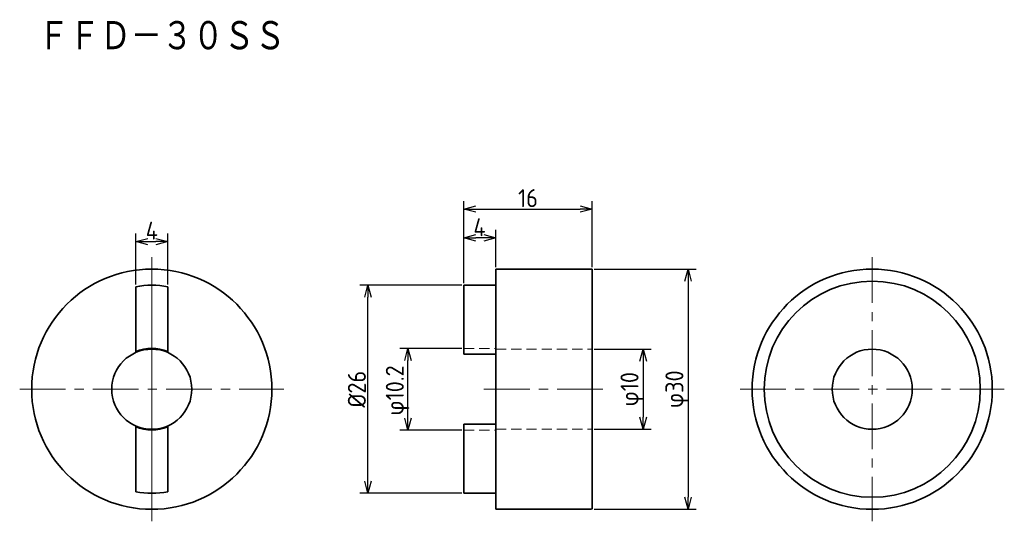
# Model space of a CAD drawing. Header units: millimetres. Extents: x 44 to 166, y 89 to 151.
import ezdxf

# ---------------------------------------------------------------- set-up
doc = ezdxf.new("R2010")
doc.units = ezdxf.units.MM
doc.header["$LTSCALE"] = 0.2
doc.linetypes.add('CENTER', pattern=[50.8, 31.75, -6.35, 6.35, -6.35])
doc.linetypes.add('HIDDEN', pattern=[9.525, 6.35, -3.175])
for name, color, linetype, lineweight in [('18-0-CON', 3, 'Continuous', 18), ('18-1-HID', 4, 'HIDDEN', 18), ('18-2-CEN', 1, 'CENTER', 18), ('35-0-CON', 7, 'Continuous', 35)]:
    doc.layers.add(name, color=color, linetype=linetype, lineweight=lineweight)
doc.styles.add('Dimension', font='isocp.shx', dxfattribs={"bigfont": 'bigfont.shx'})
doc.styles.add('KANJI', font='TXT', dxfattribs={"bigfont": 'BIGFONT'})
doc.dimstyles.new('外形図／部品図', dxfattribs={"dimscale": 0, "dimtxt": 4.5, "dimasz": 3, "dimexe": 2, "dimexo": 0.5, "dimgap": 0.5, "dimtad": 1, "dimdec": 3, "dimdsep": 46, "dimtxsty": 'Dimension', "dimblk": 'OPEN30', "dimcen": 2.5, "dimclrd": 161, "dimclre": 161, "dimclrt": 161, "dimazin": 2, "dimtm": 1e-09, "dimtfac": 0.6, "dimtdec": 3, "dimtmove": 0, "dimatfit": 3, "dimldrblk": 'OPEN30', "dimfxl": 1, "dimarcsym": 0})

# ---------------------------------------------------------------- blocks, each defined once
blk = doc.blocks.new('_Open30')
at = {"color": 0, "linetype": 'ByBlock', "lineweight": -2}
for p, q in [((-1, 0.268), (0, 0)), ((0, 0), (-1, -0.268)), ((0, 0), (-1, 0))]:
    blk.add_line(p, q, dxfattribs=at)
blk = doc.blocks.new('*D215')
at = {"layer": '18-0-CON', "color": 161, "lineweight": -2, "ltscale": 0.9}
for p, q in [((58, 118.06), (58, 124.44)), ((62, 118.06), (62, 124.44)), ((59.5, 123.44), (60.5, 123.44))]:
    blk.add_line(p, q, dxfattribs=at)
at = {"layer": 'Defpoints', "color": 0, "ltscale": 0.9}
for p in [(62, 123.44), (58, 117.81), (62, 117.81)]:
    blk.add_point(p, dxfattribs=at)
at = {"layer": '18-0-CON', "color": 161, "lineweight": -2, "ltscale": 0.9, "xscale": 1.499999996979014, "yscale": 1.499999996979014, "zscale": 1.499999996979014, "rotation": 180}
blk.add_blockref('_Open30', (58, 123.44), dxfattribs=at)
at = {"layer": '18-0-CON', "color": 161, "lineweight": -2, "ltscale": 0.9, "xscale": 1.499999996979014, "yscale": 1.499999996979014, "zscale": 1.499999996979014}
blk.add_blockref('_Open30', (62, 123.44), dxfattribs=at)
at = {"layer": '18-0-CON', "color": 161, "ltscale": 0.9, "insert": (60, 124.81), "char_height": 2.25, "attachment_point": 5, "style": 'Dimension'}
blk.add_mtext('\\A2;4', dxfattribs=at)
blk = doc.blocks.new('*D216')
at = {"layer": '18-0-CON', "color": 161, "lineweight": -2, "ltscale": 0.9}
for p, q in [((115.25, 120), (128, 120)), ((127, 118.5), (127, 91.5)), ((115.25, 90), (128, 90))]:
    blk.add_line(p, q, dxfattribs=at)
at = {"layer": 'Defpoints', "color": 0, "ltscale": 0.9}
for p in [(115, 120), (115, 90), (127, 90)]:
    blk.add_point(p, dxfattribs=at)
at = {"layer": '18-0-CON', "color": 161, "lineweight": -2, "ltscale": 0.9, "xscale": 1.499999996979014, "yscale": 1.499999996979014, "zscale": 1.499999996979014}
for p, rotation in [((127, 120), 90), ((127, 90), 270)]:
    blk.add_blockref('_Open30', p, dxfattribs=dict(at, rotation=rotation))
at = {"layer": '18-0-CON', "color": 161, "ltscale": 0.9, "insert": (125.63, 105), "char_height": 2.25, "attachment_point": 5, "rotation": 90, "style": 'Dimension'}
blk.add_mtext('\\A2;φ30', dxfattribs=at)
blk = doc.blocks.new('*D217')
at = {"layer": '18-0-CON', "color": 161, "lineweight": -2, "ltscale": 0.9}
for p, q in [((98.75, 118), (86, 118)), ((87, 93.5), (87, 116.5)), ((98.75, 92), (86, 92))]:
    blk.add_line(p, q, dxfattribs=at)
at = {"layer": 'Defpoints', "color": 0, "ltscale": 0.9}
for p in [(87, 118), (99, 118), (99, 92)]:
    blk.add_point(p, dxfattribs=at)
at = {"layer": '18-0-CON', "color": 161, "lineweight": -2, "ltscale": 0.9, "xscale": 1.499999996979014, "yscale": 1.499999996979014, "zscale": 1.499999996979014}
for p, rotation in [((87, 118), 90), ((87, 92), 270)]:
    blk.add_blockref('_Open30', p, dxfattribs=dict(at, rotation=rotation))
at = {"layer": '18-0-CON', "color": 161, "ltscale": 0.9, "insert": (85.62, 105), "char_height": 2.25, "attachment_point": 5, "rotation": 90, "style": 'Dimension'}
blk.add_mtext('\\A2;%%C26', dxfattribs=at)
blk = doc.blocks.new('*D218')
at = {"layer": '18-0-CON', "color": 161, "lineweight": -2, "ltscale": 0.9}
for p, q in [((98.75, 110.1), (91, 110.1)), ((92, 101.4), (92, 108.6)), ((98.75, 99.9), (91, 99.9))]:
    blk.add_line(p, q, dxfattribs=at)
at = {"layer": 'Defpoints', "color": 0, "ltscale": 0.9}
for p in [(92, 110.1), (99, 110.1), (99, 99.9)]:
    blk.add_point(p, dxfattribs=at)
at = {"layer": '18-0-CON', "color": 161, "lineweight": -2, "ltscale": 0.9, "xscale": 1.499999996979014, "yscale": 1.499999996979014, "zscale": 1.499999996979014}
for p, rotation in [((92, 110.1), 90), ((92, 99.9), 270)]:
    blk.add_blockref('_Open30', p, dxfattribs=dict(at, rotation=rotation))
at = {"layer": '18-0-CON', "color": 161, "ltscale": 0.9, "insert": (90.7, 104.84), "char_height": 2.25, "attachment_point": 5, "rotation": 90, "style": 'Dimension'}
blk.add_mtext('φ10.2', dxfattribs=at)
blk = doc.blocks.new('*D212')
at = {"layer": '18-0-CON', "color": 161, "lineweight": -2, "ltscale": 0.9}
for p, q in [((99, 118.25), (99, 128.5)), ((115, 120.25), (115, 128.5)), ((100.5, 127.5), (113.5, 127.5))]:
    blk.add_line(p, q, dxfattribs=at)
at = {"layer": 'Defpoints', "color": 0, "ltscale": 0.9}
for p in [(115, 127.5), (115, 120), (99, 118)]:
    blk.add_point(p, dxfattribs=at)
at = {"layer": '18-0-CON', "color": 161, "lineweight": -2, "ltscale": 0.9, "xscale": 1.499999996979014, "yscale": 1.499999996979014, "zscale": 1.499999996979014, "rotation": 180}
blk.add_blockref('_Open30', (99, 127.5), dxfattribs=at)
at = {"layer": '18-0-CON', "color": 161, "lineweight": -2, "ltscale": 0.9, "xscale": 1.499999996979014, "yscale": 1.499999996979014, "zscale": 1.499999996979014}
blk.add_blockref('_Open30', (115, 127.5), dxfattribs=at)
at = {"layer": '18-0-CON', "color": 161, "ltscale": 0.9, "insert": (107, 128.87), "char_height": 2.25, "attachment_point": 5, "style": 'Dimension'}
blk.add_mtext('\\A2;16', dxfattribs=at)
blk = doc.blocks.new('*D213')
at = {"layer": '18-0-CON', "color": 161, "lineweight": -2, "ltscale": 0.9}
for p, q in [((99, 118.25), (99, 124.91)), ((103, 120.25), (103, 124.91)), ((101.5, 123.91), (100.5, 123.91))]:
    blk.add_line(p, q, dxfattribs=at)
at = {"layer": 'Defpoints', "color": 0, "ltscale": 0.9}
for p in [(99, 123.91), (103, 120), (99, 118)]:
    blk.add_point(p, dxfattribs=at)
at = {"layer": '18-0-CON', "color": 161, "lineweight": -2, "ltscale": 0.9, "xscale": 1.499999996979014, "yscale": 1.499999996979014, "zscale": 1.499999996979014, "rotation": 180}
blk.add_blockref('_Open30', (99, 123.91), dxfattribs=at)
at = {"layer": '18-0-CON', "color": 161, "lineweight": -2, "ltscale": 0.9, "xscale": 1.499999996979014, "yscale": 1.499999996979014, "zscale": 1.499999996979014}
blk.add_blockref('_Open30', (103, 123.91), dxfattribs=at)
at = {"layer": '18-0-CON', "color": 161, "ltscale": 0.9, "insert": (100.94, 125.23), "char_height": 2.25, "attachment_point": 5, "style": 'Dimension'}
blk.add_mtext('4', dxfattribs=at)
blk = doc.blocks.new('*D214')
at = {"layer": '18-0-CON', "color": 161, "lineweight": -2, "ltscale": 0.9}
for p, q in [((115.25, 110), (122.39, 110)), ((121.39, 108.5), (121.39, 101.5)), ((115.25, 100), (122.39, 100))]:
    blk.add_line(p, q, dxfattribs=at)
at = {"layer": 'Defpoints', "color": 0, "ltscale": 0.9}
for p in [(115, 110), (115, 100), (121.39, 100)]:
    blk.add_point(p, dxfattribs=at)
at = {"layer": '18-0-CON', "color": 161, "lineweight": -2, "ltscale": 0.9, "xscale": 1.499999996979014, "yscale": 1.499999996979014, "zscale": 1.499999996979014}
for p, rotation in [((121.39, 110), 90), ((121.39, 100), 270)]:
    blk.add_blockref('_Open30', p, dxfattribs=dict(at, rotation=rotation))
at = {"layer": '18-0-CON', "color": 161, "ltscale": 0.9, "insert": (120.02, 105), "char_height": 2.25, "attachment_point": 5, "rotation": 90, "style": 'Dimension'}
blk.add_mtext('φ10', dxfattribs=at)

msp = doc.modelspace()

# ---------------------------------------------------------------- linework, layer by layer
at = {"layer": '18-1-HID'}
for p, q in [((99, 110.1), (103, 110.1)), ((103, 110), (115, 110)), ((99, 99.9), (103, 99.9)), ((103, 100), (115, 100))]:
    msp.add_line(p, q, dxfattribs=at)
at = {"layer": '18-2-CEN', "ltscale": 0.9}
for p, q in [((60, 88.5), (60, 121.5)), ((150, 121.5), (150, 88.5)), ((43.5, 105), (76.5, 105)), ((101.5, 105), (116.5, 105)), ((133.5, 105), (166.5, 105))]:
    msp.add_line(p, q, dxfattribs=at)
at = {"layer": '18-2-CEN'}
msp.add_line((60, 118.5), (60, 91.5), dxfattribs=at)
at = {"layer": '35-0-CON'}
for p, q in [((103, 120), (115, 120)), ((103, 120), (103, 100.6315)), ((115, 120), (115, 90)), ((58, 117.8078), (58, 109.6915)), ((62, 117.8078), (62, 109.6915)), ((99, 118), (103, 118)), ((99, 118), (99, 109.3685)), ((99, 109.3685), (103, 109.3685)), ((58, 100.3085), (58, 92.1922)), ((62, 100.3085), (62, 92.1922)), ((99, 100.6315), (99, 92)), ((99, 100.6315), (103, 100.6315)), ((99, 98.5), (99, 99.9)), ((103, 100.6315), (103, 92)), ((99, 96.75), (99, 98.5)), ((99, 93), (99, 96.75)), ((99, 96.75), (99, 96.75)), ((99, 92), (99, 93)), ((99, 92), (103, 92)), ((103, 92), (103, 90)), ((114.95, 90), (103, 90))]:
    msp.add_line(p, q, dxfattribs=at)
for centre, radius in [((60, 105), 15), ((150, 105), 15), ((150, 105), 13.5), ((60, 105), 5), ((150, 105), 5)]:
    msp.add_circle(centre, radius, dxfattribs=at)
for centre, radius, start, end in [((60, 107.5), 10.5, 79.019425, 100.980575), ((60, 105), 5.1, 66.911228, 113.088772), ((60, 105), 5.1, 246.911228, 293.088772), ((60, 102.5), 10.5, 259.019425, 280.980575)]:
    msp.add_arc(centre, radius, start, end, dxfattribs=at)

# ---------------------------------------------------------------- texts
at = {"layer": '18-0-CON', "style": 'KANJI', "width": 0.878049}
msp.add_text('ＦＦＤ－３０ＳＳ', height=4, dxfattribs=at).set_placement((45.7997, 147.0813))

# ---------------------------------------------------------------- dimensions: what is measured, and where the dimension line sits
at = {"layer": '18-0-CON'}
for base, p1, p2, angle, override, picture, middle in [((115, 127.5), (99, 118), (115, 120), 180, {"dimscale": 0.5, "dimgap": 0.5, "dimtol": 0, "dimlim": 0, "dimtp": 0.2, "dimtm": 0.2, "dimtolj": 2}, '*D212', (107, 128.875)), ((62, 123.4398), (58, 117.8078), (62, 117.8078), 180, {"dimscale": 0.5, "dimgap": 0.5, "dimtol": 0, "dimlim": 0, "dimtp": 0.1, "dimtm": 0.1, "dimtdec": 1, "dimtolj": 2}, '*D215', (60, 124.8148)), ((121.3906, 100), (115, 110), (115, 100), 90, {"dimscale": 0.5, "dimpost": 'φ<>'}, '*D214', (120.0156, 105))]:
    dim = msp.add_linear_dim(base=base, p1=p1, p2=p2, angle=angle, dimstyle='外形図／部品図', override=override, dxfattribs=at)
    dim.commit()
    dim.dimension.update_dxf_attribs({"geometry": picture, "text_midpoint": middle})
for base, p1, p2, angle, override, picture, middle in [((99, 123.9062), (103, 120), (99, 118), 180, {"dimscale": 0.5, "dimtm": 0.2, "dimtmove": 1}, '*D213', (100.9442, 123.8594)), ((127, 90), (115, 120), (115, 90), 90, {"dimscale": 0.5, "dimgap": 0.5, "dimpost": 'φ<>', "dimtol": 0, "dimlim": 0, "dimtp": 0.2, "dimtm": 0.2, "dimtolj": 2}, '*D216', (127, 105)), ((87, 118), (99, 92), (99, 118), 90, {"dimscale": 0.5, "dimgap": 0.5, "dimpost": '%%C<>', "dimtol": 0, "dimlim": 0, "dimtp": 0.1, "dimtm": 0.1, "dimtolj": 2}, '*D217', (87, 105)), ((92, 110.1), (99, 99.9), (99, 110.1), 90, {"dimscale": 0.5, "dimpost": 'φ<>', "dimtp": 0.2, "dimtm": 0, "dimtmove": 1}, '*D218', (92.0715, 104.8449))]:
    dim = msp.add_linear_dim(base=base, p1=p1, p2=p2, angle=angle, dimstyle='外形図／部品図', override=override, dxfattribs=at)
    dim.commit()
    dim.dimension.update_dxf_attribs({"geometry": picture, "text_midpoint": middle, "dimtype": 160})

doc.saveas('drawing.dxf')
